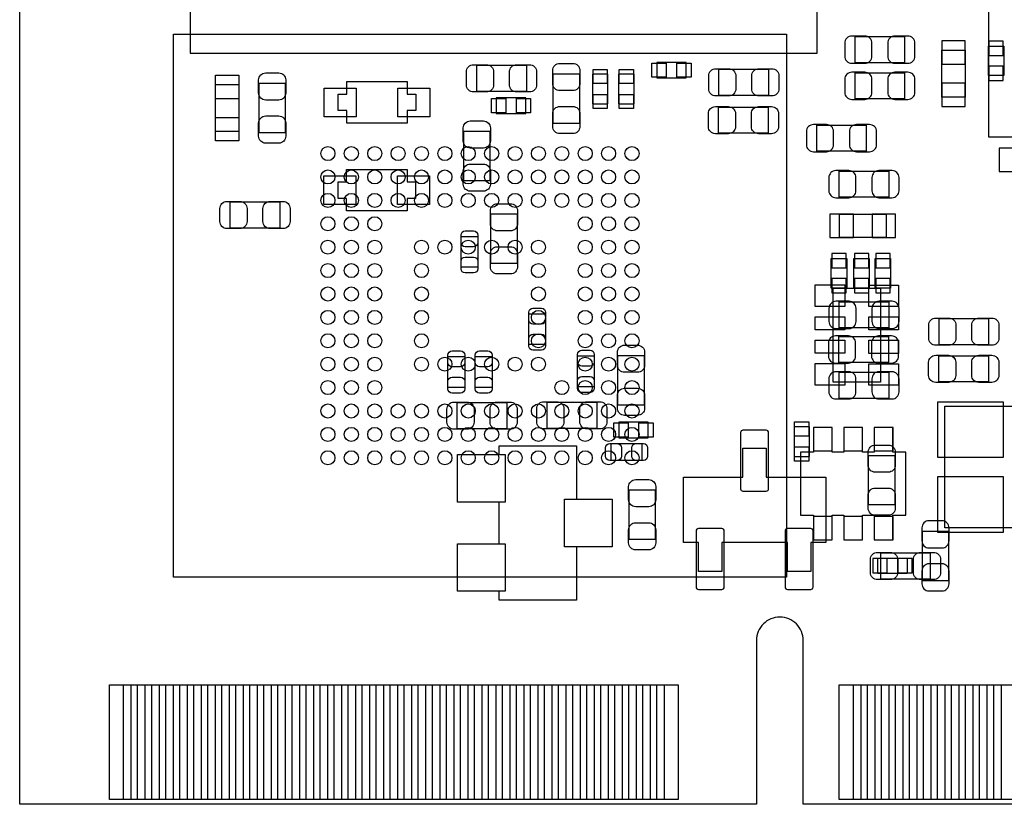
# Model space of a CAD drawing. Extents: x 7.2 to 74.8, y 34 to 67.
# Tile 1 of 9: x 7.2 to 28.2, y 34 to 50.8. Entities that reach past the tile are written whole.
import ezdxf

# ---------------------------------------------------------------- set-up
doc = ezdxf.new("R2010")
doc.units = 0
for name, color, linetype in [('BG_OUTLINE', 3, 'CONTINUOUS'), ('PG_ASSEMBLY_BOTTOM', 30, 'CONTINUOUS'), ('PG_ASSEMBLY_TOP', 23, 'CONTINUOUS'), ('PIN_BOTTOM', 231, 'CONTINUOUS'), ('PIN_TOP', 173, 'CONTINUOUS')]:
    doc.layers.add(name, color=color, linetype=linetype)

msp = doc.modelspace()

# ---------------------------------------------------------------- linework, layer by layer
at = {"layer": 'BG_OUTLINE'}
msp.add_lwpolyline([(74.799952, 55.992776, 0.414214), (72.800972, 53.993796, 0.414214), (74.799952, 51.994816), (74.799952, 33.993836), (23.949152, 33.993836), (23.949152, 37.493956, 0.414214), (23.451312, 37.994336, 0.414214), (22.950932, 37.493956), (22.950932, 33.993836), (7.200392, 33.993836), (7.200392, 51.994816, 0.414214), (9.199372, 53.993796, 0.414214), (7.200392, 55.992776), (7.199884, 66.987928), (74.799952, 66.987928)], format="xyb", close=True, dxfattribs=at)
at = {"layer": 'PG_ASSEMBLY_BOTTOM'}
for points in [[(10.489438, 50.44694), (23.589488, 50.44694), (23.589488, 38.847014), (10.489438, 38.847014)], [(25.057862, 50.396648), (26.118058, 50.396648), (26.118058, 49.836832), (25.057862, 49.836832)], [(26.910284, 49.103534), (26.910284, 50.103786), (27.410156, 50.103786), (27.410156, 49.103534)], [(27.907996, 50.193194), (28.238196, 50.193194), (28.238196, 49.563274), (27.907996, 49.563274)], [(26.118058, 49.064672), (25.057862, 49.064672), (25.057862, 49.624488), (26.118058, 49.624488)], [(24.237442, 48.506888), (25.297638, 48.506888), (25.297638, 47.947072), (24.237442, 47.947072)], [(25.777698, 46.964092), (24.717502, 46.964092), (24.717502, 47.523908), (25.777698, 47.523908)], [(24.722074, 46.604936), (25.722326, 46.604936), (25.722326, 46.105064), (24.722074, 46.105064)], [(24.5491, 45.65396), (24.8793, 45.65396), (24.8793, 45.02404), (24.5491, 45.02404)], [(25.0317, 45.65396), (25.3619, 45.65396), (25.3619, 45.02404), (25.0317, 45.02404)], [(25.4889, 45.65396), (25.8191, 45.65396), (25.8191, 45.02404), (25.4889, 45.02404)], [(25.780238, 44.170092), (24.720042, 44.170092), (24.720042, 44.729908), (25.780238, 44.729908)], [(24.709882, 43.990768), (25.770078, 43.990768), (25.770078, 43.430952), (24.709882, 43.430952)], [(24.717502, 43.223688), (25.777698, 43.223688), (25.777698, 42.663872), (24.717502, 42.663872)], [(26.143966, 41.518078), (25.868884, 41.518078), (25.868884, 42.043096), (25.469088, 42.043096), (25.469088, 41.518078), (25.219152, 41.518078), (25.219152, 42.043096), (24.818848, 42.043096), (24.818848, 41.518078), (24.568912, 41.518078), (24.568912, 42.043096), (24.169116, 42.043096), (24.169116, 41.518078), (23.894034, 41.518078), (23.894034, 40.168322), (24.169116, 40.168322), (24.169116, 39.643304), (24.568912, 39.643304), (24.568912, 40.168322), (24.818848, 40.168322), (24.818848, 39.643304), (25.219152, 39.643304), (25.219152, 40.168322), (25.469088, 40.168322), (25.469088, 39.643304), (25.868884, 39.643304), (25.868884, 40.168322), (26.143966, 40.168322)], [(27.056588, 39.831518), (27.056588, 38.771322), (26.496772, 38.771322), (26.496772, 39.831518)], [(25.54224, 38.9255), (25.54224, 39.2557), (26.17216, 39.2557), (26.17216, 38.9255)]]:
    msp.add_lwpolyline(points, close=True, dxfattribs=at)
at = {"layer": 'PG_ASSEMBLY_TOP'}
for points in [[(27.909012, 61.209428), (27.909012, 48.255428), (40.863012, 48.255428), (40.863012, 61.209428)], [(10.844784, 60.440824), (10.844784, 50.041048), (24.244554, 50.041048), (24.244554, 60.440824)], [(16.970502, 49.224692), (16.970502, 49.784508), (18.030698, 49.784508), (18.030698, 49.224692)], [(21.447506, 49.512982), (21.447506, 49.843182), (20.817586, 49.843182), (20.817586, 49.512982)], [(22.149308, 49.139094), (22.149308, 49.69891), (23.209504, 49.69891), (23.209504, 49.139094)], [(18.604992, 49.602898), (19.164808, 49.602898), (19.164808, 48.542702), (18.604992, 48.542702)], [(19.7739, 49.59096), (19.4437, 49.59096), (19.4437, 48.96104), (19.7739, 48.96104)], [(20.3327, 49.59096), (20.0025, 49.59096), (20.0025, 48.96104), (20.3327, 48.96104)], [(11.883136, 48.369474), (11.383264, 48.369474), (11.383264, 49.369726), (11.883136, 49.369726)], [(12.318492, 49.399698), (12.878308, 49.399698), (12.878308, 48.339502), (12.318492, 48.339502)], [(14.19098, 49.43348), (15.48638, 49.43348), (15.48638, 49.16424), (15.66672, 49.16424), (15.66672, 48.81372), (15.48638, 48.81372), (15.48638, 48.54448), (14.19098, 48.54448), (14.19098, 48.81372), (14.01064, 48.81372), (14.01064, 49.16424), (14.19098, 49.16424)], [(18.01876, 48.7553), (18.01876, 49.0855), (17.38884, 49.0855), (17.38884, 48.7553)], [(23.201884, 48.89119), (23.201884, 48.331374), (22.141688, 48.331374), (22.141688, 48.89119)], [(16.692372, 48.373538), (17.252188, 48.373538), (17.252188, 47.313342), (16.692372, 47.313342)], [(14.1859, 47.55896), (15.4813, 47.55896), (15.4813, 47.28972), (15.66164, 47.28972), (15.66164, 46.9392), (15.4813, 46.9392), (15.4813, 46.66996), (14.1859, 46.66996), (14.1859, 46.9392), (14.00556, 46.9392), (14.00556, 47.28972), (14.1859, 47.28972)], [(12.760198, 46.863508), (12.760198, 46.303692), (11.700002, 46.303692), (11.700002, 46.863508)], [(17.831308, 45.545502), (17.271492, 45.545502), (17.271492, 46.605698), (17.831308, 46.605698)], [(16.994886, 45.466254), (16.634714, 45.466254), (16.634714, 46.126146), (16.994886, 46.126146)], [(24.5872, 45.0215), (25.6032, 45.0215), (25.6032, 43.0149), (24.5872, 43.0149)], [(18.442686, 43.815254), (18.082514, 43.815254), (18.082514, 44.475146), (18.442686, 44.475146)], [(27.913838, 44.371768), (27.913838, 43.811952), (26.853642, 43.811952), (26.853642, 44.371768)], [(19.123914, 43.573446), (19.484086, 43.573446), (19.484086, 42.913554), (19.123914, 42.913554)], [(19.989292, 43.583098), (20.549108, 43.583098), (20.549108, 42.522902), (19.989292, 42.522902)], [(27.911298, 43.576748), (27.911298, 43.016932), (26.851102, 43.016932), (26.851102, 43.576748)], [(16.715486, 42.900854), (16.355314, 42.900854), (16.355314, 43.560746), (16.715486, 43.560746)], [(17.299686, 42.900854), (16.939514, 42.900854), (16.939514, 43.560746), (17.299686, 43.560746)], [(16.553942, 42.016172), (16.553942, 42.575988), (17.614138, 42.575988), (17.614138, 42.016172)], [(18.474182, 42.023792), (18.474182, 42.583608), (19.534378, 42.583608), (19.534378, 42.023792)], [(30.275784, 42.498772), (30.275784, 39.898828), (26.975816, 39.898828), (26.975816, 42.498772)], [(20.63496, 41.82618), (20.63496, 42.15638), (20.00504, 42.15638), (20.00504, 41.82618)], [(23.75408, 41.4274), (24.08428, 41.4274), (24.08428, 42.05732), (23.75408, 42.05732)], [(20.502626, 41.701466), (20.502626, 41.341294), (19.842734, 41.341294), (19.842734, 41.701466)], [(16.5608, 41.4655), (17.4498, 41.4655), (17.4498, 41.656), (19.1008, 41.656), (19.1008, 40.513), (19.8628, 40.513), (19.8628, 39.497), (19.1008, 39.497), (19.1008, 38.354), (17.4498, 38.354), (17.4498, 38.5445), (16.5608, 38.5445), (16.5608, 39.5605), (17.4498, 39.5605), (17.4498, 40.4495), (16.5608, 40.4495)], [(21.390864, 40.984424), (22.660864, 40.984424), (22.660864, 41.604438), (23.160736, 41.604438), (23.160736, 40.984424), (24.430736, 40.984424), (24.430736, 39.584376), (24.110696, 39.584376), (24.110696, 38.964362), (23.610824, 38.964362), (23.610824, 39.584376), (22.210776, 39.584376), (22.210776, 38.964362), (21.710904, 38.964362), (21.710904, 39.584376), (21.390864, 39.584376)], [(25.908508, 40.389302), (25.348692, 40.389302), (25.348692, 41.449498), (25.908508, 41.449498)], [(20.787868, 39.650162), (20.228052, 39.650162), (20.228052, 40.710358), (20.787868, 40.710358)], [(26.666698, 39.365428), (26.666698, 38.805612), (25.606502, 38.805612), (25.606502, 39.365428)]]:
    msp.add_lwpolyline(points, close=True, dxfattribs=at)
at = {"layer": 'PIN_BOTTOM'}
for points in [[(24.988012, 49.826672), (25.26792, 49.826672, 0.414846), (25.418034, 49.976786), (25.418034, 50.256694, 0.414846), (25.26792, 50.406808), (24.988012, 50.406808, 0.414846), (24.837898, 50.256694), (24.837898, 49.976786, 0.414846)], [(26.187908, 50.406808), (25.908, 50.406808, 0.414846), (25.757886, 50.256694), (25.757886, 49.976786, 0.414846), (25.908, 49.826672), (26.187908, 49.826672, 0.414846), (26.338022, 49.976786), (26.338022, 50.256694, 0.414846)], [(24.988012, 49.054512), (25.26792, 49.054512, 0.414846), (25.418034, 49.204626), (25.418034, 49.484534, 0.414846), (25.26792, 49.634648), (24.988012, 49.634648, 0.414846), (24.837898, 49.484534), (24.837898, 49.204626, 0.414846)], [(26.187908, 49.634648), (25.908, 49.634648, 0.414846), (25.757886, 49.484534), (25.757886, 49.204626, 0.414846), (25.908, 49.054512), (26.187908, 49.054512, 0.414846), (26.338022, 49.204626), (26.338022, 49.484534, 0.414846)], [(24.167592, 47.936912), (24.4475, 47.936912, 0.414846), (24.597614, 48.087026), (24.597614, 48.366934, 0.414846), (24.4475, 48.517048), (24.167592, 48.517048, 0.414846), (24.017478, 48.366934), (24.017478, 48.087026, 0.414846)], [(25.367488, 48.517048), (25.08758, 48.517048, 0.414846), (24.937466, 48.366934), (24.937466, 48.087026, 0.414846), (25.08758, 47.936912), (25.367488, 47.936912, 0.414846), (25.517602, 48.087026), (25.517602, 48.366934, 0.414846)], [(24.647652, 46.953932), (24.92756, 46.953932, 0.414846), (25.077674, 47.104046), (25.077674, 47.383954, 0.414846), (24.92756, 47.534068), (24.647652, 47.534068, 0.414846), (24.497538, 47.383954), (24.497538, 47.104046, 0.414846)], [(25.847548, 47.534068), (25.56764, 47.534068, 0.414846), (25.417526, 47.383954), (25.417526, 47.104046, 0.414846), (25.56764, 46.953932), (25.847548, 46.953932, 0.414846), (25.997662, 47.104046), (25.997662, 47.383954, 0.414846)], [(24.650192, 44.159932), (24.9301, 44.159932, 0.414846), (25.080214, 44.310046), (25.080214, 44.589954, 0.414846), (24.9301, 44.740068), (24.650192, 44.740068, 0.414846), (24.500078, 44.589954), (24.500078, 44.310046, 0.414846)], [(25.850088, 44.740068), (25.57018, 44.740068, 0.414846), (25.420066, 44.589954), (25.420066, 44.310046, 0.414846), (25.57018, 44.159932), (25.850088, 44.159932, 0.414846), (26.000202, 44.310046), (26.000202, 44.589954, 0.414846)], [(24.640032, 43.420792), (24.91994, 43.420792, 0.414846), (25.070054, 43.570906), (25.070054, 43.850814, 0.414846), (24.91994, 44.000928), (24.640032, 44.000928, 0.414846), (24.489918, 43.850814), (24.489918, 43.570906, 0.414846)], [(25.839928, 44.000928), (25.56002, 44.000928, 0.414846), (25.409906, 43.850814), (25.409906, 43.570906, 0.414846), (25.56002, 43.420792), (25.839928, 43.420792, 0.414846), (25.990042, 43.570906), (25.990042, 43.850814, 0.414846)], [(24.647652, 42.653712), (24.92756, 42.653712, 0.414846), (25.077674, 42.803826), (25.077674, 43.083734, 0.414846), (24.92756, 43.233848), (24.647652, 43.233848, 0.414846), (24.497538, 43.083734), (24.497538, 42.803826, 0.414846)], [(25.847548, 43.233848), (25.56764, 43.233848, 0.414846), (25.417526, 43.083734), (25.417526, 42.803826, 0.414846), (25.56764, 42.653712), (25.847548, 42.653712, 0.414846), (25.997662, 42.803826), (25.997662, 43.083734, 0.414846)], [(26.486612, 39.901368), (26.486612, 39.62146, 0.414846), (26.636726, 39.471346), (26.916634, 39.471346, 0.414846), (27.066748, 39.62146), (27.066748, 39.901368, 0.414846), (26.916634, 40.051482), (26.636726, 40.051482, 0.414846)], [(27.066748, 38.701472), (27.066748, 38.98138, 0.414846), (26.916634, 39.131494), (26.636726, 39.131494, 0.414846), (26.486612, 38.98138), (26.486612, 38.701472, 0.414846), (26.636726, 38.551358), (26.916634, 38.551358, 0.414846)]]:
    msp.add_lwpolyline(points, format="xyb", close=True, dxfattribs=at)
for points in [[(26.910157, 50.303811), (26.910157, 49.803685), (27.410283, 49.803685), (27.410283, 50.303811)], [(28.225496, 50.297588), (27.920696, 50.297588), (27.920696, 49.992788), (28.225496, 49.992788)], [(28.225496, 49.76368), (27.920696, 49.76368), (27.920696, 49.45888), (28.225496, 49.45888)], [(26.910157, 49.403635), (26.910157, 48.903509), (27.410283, 48.903509), (27.410283, 49.403635)], [(28.641675, 48.014763), (28.141549, 48.014763), (28.141549, 47.514637), (28.641675, 47.514637)], [(25.022175, 46.605063), (24.522049, 46.605063), (24.522049, 46.104937), (25.022175, 46.104937)], [(25.922351, 46.605063), (25.422225, 46.605063), (25.422225, 46.104937), (25.922351, 46.104937)], [(24.8666, 45.758354), (24.5618, 45.758354), (24.5618, 45.453554), (24.8666, 45.453554)], [(25.3492, 45.758354), (25.0444, 45.758354), (25.0444, 45.453554), (25.3492, 45.453554)], [(25.8064, 45.758354), (25.5016, 45.758354), (25.5016, 45.453554), (25.8064, 45.453554)], [(24.8666, 45.224446), (24.5618, 45.224446), (24.5618, 44.919646), (24.8666, 44.919646)], [(25.3492, 45.224446), (25.0444, 45.224446), (25.0444, 44.919646), (25.3492, 44.919646)], [(25.8064, 45.224446), (25.5016, 45.224446), (25.5016, 44.919646), (25.8064, 44.919646)], [(24.569674, 41.54297), (24.569674, 42.04335), (24.168354, 42.04335), (24.168354, 41.54297)], [(25.21966, 41.54297), (25.21966, 42.04335), (24.81834, 42.04335), (24.81834, 41.54297)], [(25.869646, 41.54297), (25.869646, 42.04335), (25.468326, 42.04335), (25.468326, 41.54297)], [(24.569674, 39.64305), (24.569674, 40.14343), (24.168354, 40.14343), (24.168354, 39.64305)], [(25.21966, 39.64305), (25.21966, 40.14343), (24.81834, 40.14343), (24.81834, 39.64305)], [(25.869646, 39.64305), (25.869646, 40.14343), (25.468326, 40.14343), (25.468326, 39.64305)], [(25.437846, 39.243), (25.437846, 38.9382), (25.742646, 38.9382), (25.742646, 39.243)], [(25.971754, 39.243), (25.971754, 38.9382), (26.276554, 38.9382), (26.276554, 39.243)], [(9.421368, 34.093912), (9.421368, 36.543742), (9.878568, 36.543742), (9.878568, 34.093912)], [(10.021316, 34.093912), (10.021316, 36.543742), (10.478516, 36.543742), (10.478516, 34.093912)], [(10.621264, 34.093912), (10.621264, 36.543742), (11.078464, 36.543742), (11.078464, 34.093912)], [(11.221212, 34.093912), (11.221212, 36.543742), (11.678412, 36.543742), (11.678412, 34.093912)], [(11.82116, 34.093912), (11.82116, 36.543742), (12.27836, 36.543742), (12.27836, 34.093912)], [(12.421362, 34.093912), (12.421362, 36.543742), (12.878562, 36.543742), (12.878562, 34.093912)], [(13.02131, 34.093912), (13.02131, 36.543742), (13.47851, 36.543742), (13.47851, 34.093912)], [(13.621258, 34.093912), (13.621258, 36.543742), (14.078458, 36.543742), (14.078458, 34.093912)], [(14.221206, 34.093912), (14.221206, 36.543742), (14.678406, 36.543742), (14.678406, 34.093912)], [(14.821408, 34.093912), (14.821408, 36.543742), (15.278608, 36.543742), (15.278608, 34.093912)], [(15.421356, 34.093912), (15.421356, 36.543742), (15.878556, 36.543742), (15.878556, 34.093912)], [(16.021304, 34.093912), (16.021304, 36.543742), (16.478504, 36.543742), (16.478504, 34.093912)], [(16.621252, 34.093912), (16.621252, 36.543742), (17.078452, 36.543742), (17.078452, 34.093912)], [(17.2212, 34.093912), (17.2212, 36.543742), (17.6784, 36.543742), (17.6784, 34.093912)], [(17.821402, 34.093912), (17.821402, 36.543742), (18.278602, 36.543742), (18.278602, 34.093912)], [(18.42135, 34.093912), (18.42135, 36.543742), (18.87855, 36.543742), (18.87855, 34.093912)], [(19.021298, 34.093912), (19.021298, 36.543742), (19.478498, 36.543742), (19.478498, 34.093912)], [(19.621246, 34.093912), (19.621246, 36.543742), (20.078446, 36.543742), (20.078446, 34.093912)], [(20.221194, 34.093912), (20.221194, 36.543742), (20.678394, 36.543742), (20.678394, 34.093912)], [(20.821396, 34.093912), (20.821396, 36.543742), (21.278596, 36.543742), (21.278596, 34.093912)], [(25.021286, 34.093912), (25.021286, 36.543742), (25.478486, 36.543742), (25.478486, 34.093912)], [(25.621234, 34.093912), (25.621234, 36.543742), (26.078434, 36.543742), (26.078434, 34.093912)], [(26.221182, 34.093912), (26.221182, 36.543742), (26.678382, 36.543742), (26.678382, 34.093912)], [(26.821384, 34.093912), (26.821384, 36.543742), (27.278584, 36.543742), (27.278584, 34.093912)], [(27.421332, 34.093912), (27.421332, 36.543742), (27.878532, 36.543742), (27.878532, 34.093912)], [(28.02128, 34.093912), (28.02128, 36.543742), (28.47848, 36.543742), (28.47848, 34.093912)]]:
    msp.add_lwpolyline(points, close=True, dxfattribs=at)
for centre in [(13.78966, 47.89678), (14.289532, 47.89678), (14.789658, 47.89678), (15.28953, 47.89678), (15.789656, 47.89678), (16.289528, 47.89678), (16.789654, 47.89678), (17.289526, 47.89678), (17.789652, 47.89678), (18.289524, 47.89678), (18.78965, 47.89678), (19.289522, 47.89678), (19.789648, 47.89678), (20.28952, 47.89678), (13.78966, 47.396908), (14.289532, 47.396908), (14.789658, 47.396908), (15.28953, 47.396908), (15.789656, 47.396908), (16.289528, 47.396908), (16.789654, 47.396908), (17.289526, 47.396908), (17.789652, 47.396908), (18.289524, 47.396908), (18.78965, 47.396908), (19.289522, 47.396908), (19.789648, 47.396908), (20.28952, 47.396908), (13.78966, 46.896782), (14.289532, 46.896782), (14.789658, 46.896782), (15.28953, 46.896782), (15.789656, 46.896782), (16.289528, 46.896782), (16.789654, 46.896782), (17.289526, 46.896782), (17.789652, 46.896782), (18.289524, 46.896782), (18.78965, 46.896782), (19.289522, 46.896782), (19.789648, 46.896782), (20.28952, 46.896782), (13.78966, 46.39691), (14.289532, 46.39691), (14.789658, 46.39691), (19.289522, 46.39691), (19.789648, 46.39691), (20.28952, 46.39691), (13.78966, 45.896784), (14.289532, 45.896784), (14.789658, 45.896784), (15.789656, 45.896784), (16.289528, 45.896784), (16.789654, 45.896784), (17.289526, 45.896784), (17.789652, 45.896784), (18.289524, 45.896784), (19.289522, 45.896784), (19.789648, 45.896784), (20.28952, 45.896784), (13.78966, 45.396912), (14.289532, 45.396912), (14.789658, 45.396912), (15.789656, 45.396912), (18.289524, 45.396912), (19.289522, 45.396912), (19.789648, 45.396912), (20.28952, 45.396912), (13.78966, 44.896786), (14.289532, 44.896786), (14.789658, 44.896786), (15.789656, 44.896786), (18.289524, 44.896786), (19.289522, 44.896786), (19.789648, 44.896786), (20.28952, 44.896786), (13.78966, 44.396914), (14.289532, 44.396914), (14.789658, 44.396914), (15.789656, 44.396914), (18.289524, 44.396914), (19.289522, 44.396914), (19.789648, 44.396914), (20.28952, 44.396914), (13.78966, 43.896788), (14.289532, 43.896788), (14.789658, 43.896788), (15.789656, 43.896788), (18.289524, 43.896788), (19.289522, 43.896788), (19.789648, 43.896788), (20.28952, 43.896788), (13.78966, 43.396916), (14.289532, 43.396916), (14.789658, 43.396916), (15.789656, 43.396916), (16.289528, 43.396916), (16.789654, 43.396916), (17.289526, 43.396916), (17.789652, 43.396916), (18.289524, 43.396916), (19.289522, 43.396916), (19.789648, 43.396916), (20.28952, 43.396916), (13.78966, 42.89679), (14.289532, 42.89679), (14.789658, 42.89679), (18.78965, 42.89679), (19.289522, 42.89679), (19.789648, 42.89679), (20.28952, 42.89679), (13.78966, 42.396918), (14.289532, 42.396918), (14.789658, 42.396918), (15.28953, 42.396918), (15.789656, 42.396918), (16.289528, 42.396918), (16.789654, 42.396918), (17.289526, 42.396918), (17.789652, 42.396918), (18.289524, 42.396918), (18.78965, 42.396918), (19.289522, 42.396918), (19.789648, 42.396918), (20.28952, 42.396918), (13.78966, 41.896792), (14.289532, 41.896792), (14.789658, 41.896792), (15.28953, 41.896792), (15.789656, 41.896792), (16.289528, 41.896792), (16.789654, 41.896792), (17.289526, 41.896792), (17.789652, 41.896792), (18.289524, 41.896792), (18.78965, 41.896792), (19.289522, 41.896792), (19.789648, 41.896792), (20.28952, 41.896792), (13.78966, 41.39692), (14.289532, 41.39692), (14.789658, 41.39692), (15.28953, 41.39692), (15.789656, 41.39692), (16.289528, 41.39692), (16.789654, 41.39692), (17.289526, 41.39692), (17.789652, 41.39692), (18.289524, 41.39692), (18.78965, 41.39692), (19.289522, 41.39692), (19.789648, 41.39692), (20.28952, 41.39692)]:
    msp.add_circle(centre, 0.149987, dxfattribs=at)
at = {"layer": 'PIN_TOP'}
for points in [[(16.900652, 49.794668), (17.18056, 49.794668, -0.414846), (17.330674, 49.644554), (17.330674, 49.364646, -0.414846), (17.18056, 49.214532), (16.900652, 49.214532, -0.414846), (16.750538, 49.364646), (16.750538, 49.644554, -0.414846)], [(18.100548, 49.214532), (17.82064, 49.214532, -0.414846), (17.670526, 49.364646), (17.670526, 49.644554, -0.414846), (17.82064, 49.794668), (18.100548, 49.794668, -0.414846), (18.250662, 49.644554), (18.250662, 49.364646, -0.414846)], [(19.174968, 49.672748), (19.174968, 49.39284, -0.414846), (19.024854, 49.242726), (18.744946, 49.242726, -0.414846), (18.594832, 49.39284), (18.594832, 49.672748, -0.414846), (18.744946, 49.822862), (19.024854, 49.822862, -0.414846)], [(22.079458, 49.70907), (22.359366, 49.70907, -0.414846), (22.50948, 49.558956), (22.50948, 49.279048, -0.414846), (22.359366, 49.128934), (22.079458, 49.128934, -0.414846), (21.929344, 49.279048), (21.929344, 49.558956, -0.414846)], [(23.279354, 49.128934), (22.999446, 49.128934, -0.414846), (22.849332, 49.279048), (22.849332, 49.558956, -0.414846), (22.999446, 49.70907), (23.279354, 49.70907, -0.414846), (23.429468, 49.558956), (23.429468, 49.279048, -0.414846)], [(12.888468, 49.469548), (12.888468, 49.18964, -0.414846), (12.738354, 49.039526), (12.458446, 49.039526, -0.414846), (12.308332, 49.18964), (12.308332, 49.469548, -0.414846), (12.458446, 49.619662), (12.738354, 49.619662, -0.414846)], [(18.594832, 48.472852), (18.594832, 48.75276, -0.414846), (18.744946, 48.902874), (19.024854, 48.902874, -0.414846), (19.174968, 48.75276), (19.174968, 48.472852, -0.414846), (19.024854, 48.322738), (18.744946, 48.322738, -0.414846)], [(22.071838, 48.90135), (22.351746, 48.90135, -0.414846), (22.50186, 48.751236), (22.50186, 48.471328, -0.414846), (22.351746, 48.321214), (22.071838, 48.321214, -0.414846), (21.921724, 48.471328), (21.921724, 48.751236, -0.414846)], [(23.271734, 48.321214), (22.991826, 48.321214, -0.414846), (22.841712, 48.471328), (22.841712, 48.751236, -0.414846), (22.991826, 48.90135), (23.271734, 48.90135, -0.414846), (23.421848, 48.751236), (23.421848, 48.471328, -0.414846)], [(12.308332, 48.269652), (12.308332, 48.54956, -0.414846), (12.458446, 48.699674), (12.738354, 48.699674, -0.414846), (12.888468, 48.54956), (12.888468, 48.269652, -0.414846), (12.738354, 48.119538), (12.458446, 48.119538, -0.414846)], [(17.262348, 48.443388), (17.262348, 48.16348, -0.414846), (17.112234, 48.013366), (16.832326, 48.013366, -0.414846), (16.682212, 48.16348), (16.682212, 48.443388, -0.414846), (16.832326, 48.593502), (17.112234, 48.593502, -0.414846)], [(16.682212, 47.243492), (16.682212, 47.5234, -0.414846), (16.832326, 47.673514), (17.112234, 47.673514, -0.414846), (17.262348, 47.5234), (17.262348, 47.243492, -0.414846), (17.112234, 47.093378), (16.832326, 47.093378, -0.414846)], [(11.630152, 46.873668), (11.91006, 46.873668, -0.414846), (12.060174, 46.723554), (12.060174, 46.443646, -0.414846), (11.91006, 46.293532), (11.630152, 46.293532, -0.414846), (11.480038, 46.443646), (11.480038, 46.723554, -0.414846)], [(12.830048, 46.293532), (12.55014, 46.293532, -0.414846), (12.400026, 46.443646), (12.400026, 46.723554, -0.414846), (12.55014, 46.873668), (12.830048, 46.873668, -0.414846), (12.980162, 46.723554), (12.980162, 46.443646, -0.414846)], [(17.841468, 46.675548), (17.841468, 46.39564, -0.414846), (17.691354, 46.245526), (17.411446, 46.245526, -0.414846), (17.261332, 46.39564), (17.261332, 46.675548, -0.414846), (17.411446, 46.825662), (17.691354, 46.825662, -0.414846)], [(16.994886, 46.156118), (16.994886, 45.996098, -0.413587), (16.904716, 45.906182), (16.724884, 45.906182, -0.413587), (16.634714, 45.996098), (16.634714, 46.156118, -0.413587), (16.724884, 46.246034), (16.904716, 46.246034, -0.413587)], [(17.261332, 45.475652), (17.261332, 45.75556, -0.414846), (17.411446, 45.905674), (17.691354, 45.905674, -0.414846), (17.841468, 45.75556), (17.841468, 45.475652, -0.414846), (17.691354, 45.325538), (17.411446, 45.325538, -0.414846)], [(16.634714, 45.436282), (16.634714, 45.596302, -0.413587), (16.724884, 45.686218), (16.904716, 45.686218, -0.413587), (16.994886, 45.596302), (16.994886, 45.436282, -0.413587), (16.904716, 45.346366), (16.724884, 45.346366, -0.413587)], [(18.442686, 44.505118), (18.442686, 44.345098, -0.413587), (18.352516, 44.255182), (18.172684, 44.255182, -0.413587), (18.082514, 44.345098), (18.082514, 44.505118, -0.413587), (18.172684, 44.595034), (18.352516, 44.595034, -0.413587)], [(26.783792, 44.381928), (27.0637, 44.381928, -0.414846), (27.213814, 44.231814), (27.213814, 43.951906, -0.414846), (27.0637, 43.801792), (26.783792, 43.801792, -0.414846), (26.633678, 43.951906), (26.633678, 44.231814, -0.414846)], [(27.983688, 43.801792), (27.70378, 43.801792, -0.414846), (27.553666, 43.951906), (27.553666, 44.231814, -0.414846), (27.70378, 44.381928), (27.983688, 44.381928, -0.414846), (28.133802, 44.231814), (28.133802, 43.951906, -0.414846)], [(18.082514, 43.785282), (18.082514, 43.945302, -0.413587), (18.172684, 44.035218), (18.352516, 44.035218, -0.413587), (18.442686, 43.945302), (18.442686, 43.785282, -0.413587), (18.352516, 43.695366), (18.172684, 43.695366, -0.413587)], [(20.559268, 43.652948), (20.559268, 43.37304, -0.414846), (20.409154, 43.222926), (20.129246, 43.222926, -0.414846), (19.979132, 43.37304), (19.979132, 43.652948, -0.414846), (20.129246, 43.803062), (20.409154, 43.803062, -0.414846)], [(16.715486, 43.590718), (16.715486, 43.430698, -0.413587), (16.625316, 43.340782), (16.445484, 43.340782, -0.413587), (16.355314, 43.430698), (16.355314, 43.590718, -0.413587), (16.445484, 43.680634), (16.625316, 43.680634, -0.413587)], [(17.299686, 43.590718), (17.299686, 43.430698, -0.413587), (17.209516, 43.340782), (17.029684, 43.340782, -0.413587), (16.939514, 43.430698), (16.939514, 43.590718, -0.413587), (17.029684, 43.680634), (17.209516, 43.680634, -0.413587)], [(19.484086, 43.603418), (19.484086, 43.443398, -0.413587), (19.393916, 43.353482), (19.214084, 43.353482, -0.413587), (19.123914, 43.443398), (19.123914, 43.603418, -0.413587), (19.214084, 43.693334), (19.393916, 43.693334, -0.413587)], [(26.781252, 43.586908), (27.06116, 43.586908, -0.414846), (27.211274, 43.436794), (27.211274, 43.156886, -0.414846), (27.06116, 43.006772), (26.781252, 43.006772, -0.414846), (26.631138, 43.156886), (26.631138, 43.436794, -0.414846)], [(27.981148, 43.006772), (27.70124, 43.006772, -0.414846), (27.551126, 43.156886), (27.551126, 43.436794, -0.414846), (27.70124, 43.586908), (27.981148, 43.586908, -0.414846), (28.131262, 43.436794), (28.131262, 43.156886, -0.414846)], [(16.355314, 42.870882), (16.355314, 43.030902, -0.413587), (16.445484, 43.120818), (16.625316, 43.120818, -0.413587), (16.715486, 43.030902), (16.715486, 42.870882, -0.413587), (16.625316, 42.780966), (16.445484, 42.780966, -0.413587)], [(16.939514, 42.870882), (16.939514, 43.030902, -0.413587), (17.029684, 43.120818), (17.209516, 43.120818, -0.413587), (17.299686, 43.030902), (17.299686, 42.870882, -0.413587), (17.209516, 42.780966), (17.029684, 42.780966, -0.413587)], [(19.123914, 42.883582), (19.123914, 43.043602, -0.413587), (19.214084, 43.133518), (19.393916, 43.133518, -0.413587), (19.484086, 43.043602), (19.484086, 42.883582, -0.413587), (19.393916, 42.793666), (19.214084, 42.793666, -0.413587)], [(19.979132, 42.453052), (19.979132, 42.73296, -0.414846), (20.129246, 42.883074), (20.409154, 42.883074, -0.414846), (20.559268, 42.73296), (20.559268, 42.453052, -0.414846), (20.409154, 42.302938), (20.129246, 42.302938, -0.414846)], [(16.484092, 42.586148), (16.764, 42.586148, -0.414846), (16.914114, 42.436034), (16.914114, 42.156126, -0.414846), (16.764, 42.006012), (16.484092, 42.006012, -0.414846), (16.333978, 42.156126), (16.333978, 42.436034, -0.414846)], [(17.683988, 42.006012), (17.40408, 42.006012, -0.414846), (17.253966, 42.156126), (17.253966, 42.436034, -0.414846), (17.40408, 42.586148), (17.683988, 42.586148, -0.414846), (17.834102, 42.436034), (17.834102, 42.156126, -0.414846)], [(18.404332, 42.593768), (18.68424, 42.593768, -0.414846), (18.834354, 42.443654), (18.834354, 42.163746, -0.414846), (18.68424, 42.013632), (18.404332, 42.013632, -0.414846), (18.254218, 42.163746), (18.254218, 42.443654, -0.414846)], [(19.604228, 42.013632), (19.32432, 42.013632, -0.414846), (19.174206, 42.163746), (19.174206, 42.443654, -0.414846), (19.32432, 42.593768), (19.604228, 42.593768, -0.414846), (19.754342, 42.443654), (19.754342, 42.163746, -0.414846)], [(23.210774, 40.734488), (23.210774, 41.934384, 0.414815), (23.160736, 41.984422), (22.660864, 41.984422, 0.414815), (22.610826, 41.934384), (22.610826, 40.734488, 0.414815), (22.660864, 40.68445), (23.160736, 40.68445, 0.414815)], [(19.812762, 41.701466), (19.972782, 41.701466, -0.413587), (20.062698, 41.611296), (20.062698, 41.431464, -0.413587), (19.972782, 41.341294), (19.812762, 41.341294, -0.413587), (19.722846, 41.431464), (19.722846, 41.611296, -0.413587)], [(20.532598, 41.341294), (20.372578, 41.341294, -0.413587), (20.282662, 41.431464), (20.282662, 41.611296, -0.413587), (20.372578, 41.701466), (20.532598, 41.701466, -0.413587), (20.622514, 41.611296), (20.622514, 41.431464, -0.413587)], [(25.918668, 41.519348), (25.918668, 41.23944, -0.414846), (25.768554, 41.089326), (25.488646, 41.089326, -0.414846), (25.338532, 41.23944), (25.338532, 41.519348, -0.414846), (25.488646, 41.669462), (25.768554, 41.669462, -0.414846)], [(20.798028, 40.780208), (20.798028, 40.5003, -0.414846), (20.647914, 40.350186), (20.368006, 40.350186, -0.414846), (20.217892, 40.5003), (20.217892, 40.780208, -0.414846), (20.368006, 40.930322), (20.647914, 40.930322, -0.414846)], [(25.338532, 40.319452), (25.338532, 40.59936, -0.414846), (25.488646, 40.749474), (25.768554, 40.749474, -0.414846), (25.918668, 40.59936), (25.918668, 40.319452, -0.414846), (25.768554, 40.169338), (25.488646, 40.169338, -0.414846)], [(20.217892, 39.580312), (20.217892, 39.86022, -0.414846), (20.368006, 40.010334), (20.647914, 40.010334, -0.414846), (20.798028, 39.86022), (20.798028, 39.580312, -0.414846), (20.647914, 39.430198), (20.368006, 39.430198, -0.414846)], [(22.260814, 38.634416), (22.260814, 39.834312, 0.414815), (22.210776, 39.88435), (21.710904, 39.88435, 0.414815), (21.660866, 39.834312), (21.660866, 38.634416, 0.414815), (21.710904, 38.584378), (22.210776, 38.584378, 0.414815)], [(24.160734, 38.634416), (24.160734, 39.834312, 0.414815), (24.110696, 39.88435), (23.610824, 39.88435, 0.414815), (23.560786, 39.834312), (23.560786, 38.634416, 0.414815), (23.610824, 38.584378), (24.110696, 38.584378, 0.414815)], [(25.536652, 39.375588), (25.81656, 39.375588, -0.414846), (25.966674, 39.225474), (25.966674, 38.945566, -0.414846), (25.81656, 38.795452), (25.536652, 38.795452, -0.414846), (25.386538, 38.945566), (25.386538, 39.225474, -0.414846)], [(26.736548, 38.795452), (26.45664, 38.795452, -0.414846), (26.306526, 38.945566), (26.306526, 39.225474, -0.414846), (26.45664, 39.375588), (26.736548, 39.375588, -0.414846), (26.886662, 39.225474), (26.886662, 38.945566, -0.414846)]]:
    msp.add_lwpolyline(points, format="xyb", close=True, dxfattribs=at)
for points in [[(19.4564, 49.695354), (19.7612, 49.695354), (19.7612, 49.390554), (19.4564, 49.390554)], [(20.0152, 49.695354), (20.32, 49.695354), (20.32, 49.390554), (20.0152, 49.390554)], [(21.017992, 49.830482), (21.017992, 49.525682), (20.713192, 49.525682), (20.713192, 49.830482)], [(21.5519, 49.830482), (21.5519, 49.525682), (21.2471, 49.525682), (21.2471, 49.830482)], [(11.883263, 49.569751), (11.883263, 49.069625), (11.383137, 49.069625), (11.383137, 49.569751)], [(13.70838, 48.68418), (13.70838, 49.29378), (14.39418, 49.29378), (14.39418, 48.68418)], [(15.28318, 48.683926), (15.28318, 49.293526), (15.96898, 49.293526), (15.96898, 48.683926)], [(17.589246, 49.0728), (17.589246, 48.768), (17.284446, 48.768), (17.284446, 49.0728)], [(18.123154, 49.0728), (18.123154, 48.768), (17.818354, 48.768), (17.818354, 49.0728)], [(19.4564, 49.161446), (19.7612, 49.161446), (19.7612, 48.856646), (19.4564, 48.856646)], [(20.0152, 49.161446), (20.32, 49.161446), (20.32, 48.856646), (20.0152, 48.856646)], [(11.883263, 48.669575), (11.883263, 48.169449), (11.383137, 48.169449), (11.383137, 48.669575)], [(13.7033, 46.80966), (13.7033, 47.41926), (14.3891, 47.41926), (14.3891, 46.80966)], [(15.2781, 46.809406), (15.2781, 47.419006), (15.9639, 47.419006), (15.9639, 46.809406)], [(24.2062, 45.08881), (24.8412, 45.08881), (24.8412, 44.63161), (24.2062, 44.63161)], [(25.3492, 45.085508), (25.9842, 45.085508), (25.9842, 44.628308), (25.3492, 44.628308)], [(24.2062, 44.408344), (24.8412, 44.408344), (24.8412, 44.128944), (24.2062, 44.128944)], [(25.3492, 44.407582), (25.9842, 44.407582), (25.9842, 44.128182), (25.3492, 44.128182)], [(24.2062, 43.908218), (24.8412, 43.908218), (24.8412, 43.628818), (24.2062, 43.628818)], [(25.3492, 43.907456), (25.9842, 43.907456), (25.9842, 43.628056), (25.3492, 43.628056)], [(24.2062, 43.408092), (24.8412, 43.408092), (24.8412, 42.950892), (24.2062, 42.950892)], [(25.3492, 43.40733), (25.9842, 43.40733), (25.9842, 42.95013), (25.3492, 42.95013)], [(28.224226, 42.5958), (28.224226, 41.402), (26.827226, 41.402), (26.827226, 42.5958)], [(20.205446, 42.14368), (20.205446, 41.83888), (19.900646, 41.83888), (19.900646, 42.14368)], [(20.739354, 42.14368), (20.739354, 41.83888), (20.434554, 41.83888), (20.434554, 42.14368)], [(24.07158, 41.856914), (23.76678, 41.856914), (23.76678, 42.161714), (24.07158, 42.161714)], [(24.07158, 41.323006), (23.76678, 41.323006), (23.76678, 41.627806), (24.07158, 41.627806)], [(16.5608, 41.4655), (17.5768, 41.4655), (17.5768, 40.4495), (16.5608, 40.4495)], [(28.224226, 40.9956), (28.224226, 39.8018), (26.827226, 39.8018), (26.827226, 40.9956)], [(18.8468, 40.513), (19.8628, 40.513), (19.8628, 39.497), (18.8468, 39.497)], [(16.5608, 39.5605), (17.5768, 39.5605), (17.5768, 38.5445), (16.5608, 38.5445)], [(9.121394, 34.093912), (9.121394, 36.543742), (9.578594, 36.543742), (9.578594, 34.093912)], [(9.721342, 34.093912), (9.721342, 36.543742), (10.178542, 36.543742), (10.178542, 34.093912)], [(10.32129, 34.093912), (10.32129, 36.543742), (10.77849, 36.543742), (10.77849, 34.093912)], [(10.921238, 34.093912), (10.921238, 36.543742), (11.378438, 36.543742), (11.378438, 34.093912)], [(11.521186, 34.093912), (11.521186, 36.543742), (11.978386, 36.543742), (11.978386, 34.093912)], [(12.121388, 34.093912), (12.121388, 36.543742), (12.578588, 36.543742), (12.578588, 34.093912)], [(12.721336, 34.093912), (12.721336, 36.543742), (13.178536, 36.543742), (13.178536, 34.093912)], [(13.321284, 34.093912), (13.321284, 36.543742), (13.778484, 36.543742), (13.778484, 34.093912)], [(13.921232, 34.093912), (13.921232, 36.543742), (14.378432, 36.543742), (14.378432, 34.093912)], [(14.52118, 34.093912), (14.52118, 36.543742), (14.97838, 36.543742), (14.97838, 34.093912)], [(15.121382, 34.093912), (15.121382, 36.543742), (15.578582, 36.543742), (15.578582, 34.093912)], [(15.72133, 34.093912), (15.72133, 36.543742), (16.17853, 36.543742), (16.17853, 34.093912)], [(16.321278, 34.093912), (16.321278, 36.543742), (16.778478, 36.543742), (16.778478, 34.093912)], [(16.921226, 34.093912), (16.921226, 36.543742), (17.378426, 36.543742), (17.378426, 34.093912)], [(17.521174, 34.093912), (17.521174, 36.543742), (17.978374, 36.543742), (17.978374, 34.093912)], [(18.121376, 34.093912), (18.121376, 36.543742), (18.578576, 36.543742), (18.578576, 34.093912)], [(18.721324, 34.093912), (18.721324, 36.543742), (19.178524, 36.543742), (19.178524, 34.093912)], [(19.321272, 34.093912), (19.321272, 36.543742), (19.778472, 36.543742), (19.778472, 34.093912)], [(19.92122, 34.093912), (19.92122, 36.543742), (20.37842, 36.543742), (20.37842, 34.093912)], [(20.521168, 34.093912), (20.521168, 36.543742), (20.978368, 36.543742), (20.978368, 34.093912)], [(24.721312, 34.093912), (24.721312, 36.543742), (25.178512, 36.543742), (25.178512, 34.093912)], [(25.32126, 34.093912), (25.32126, 36.543742), (25.77846, 36.543742), (25.77846, 34.093912)], [(25.921208, 34.093912), (25.921208, 36.543742), (26.378408, 36.543742), (26.378408, 34.093912)], [(26.52141, 34.093912), (26.52141, 36.543742), (26.97861, 36.543742), (26.97861, 34.093912)], [(27.121358, 34.093912), (27.121358, 36.543742), (27.578558, 36.543742), (27.578558, 34.093912)], [(27.721306, 34.093912), (27.721306, 36.543742), (28.178506, 36.543742), (28.178506, 34.093912)]]:
    msp.add_lwpolyline(points, close=True, dxfattribs=at)

doc.saveas('drawing.dxf')
